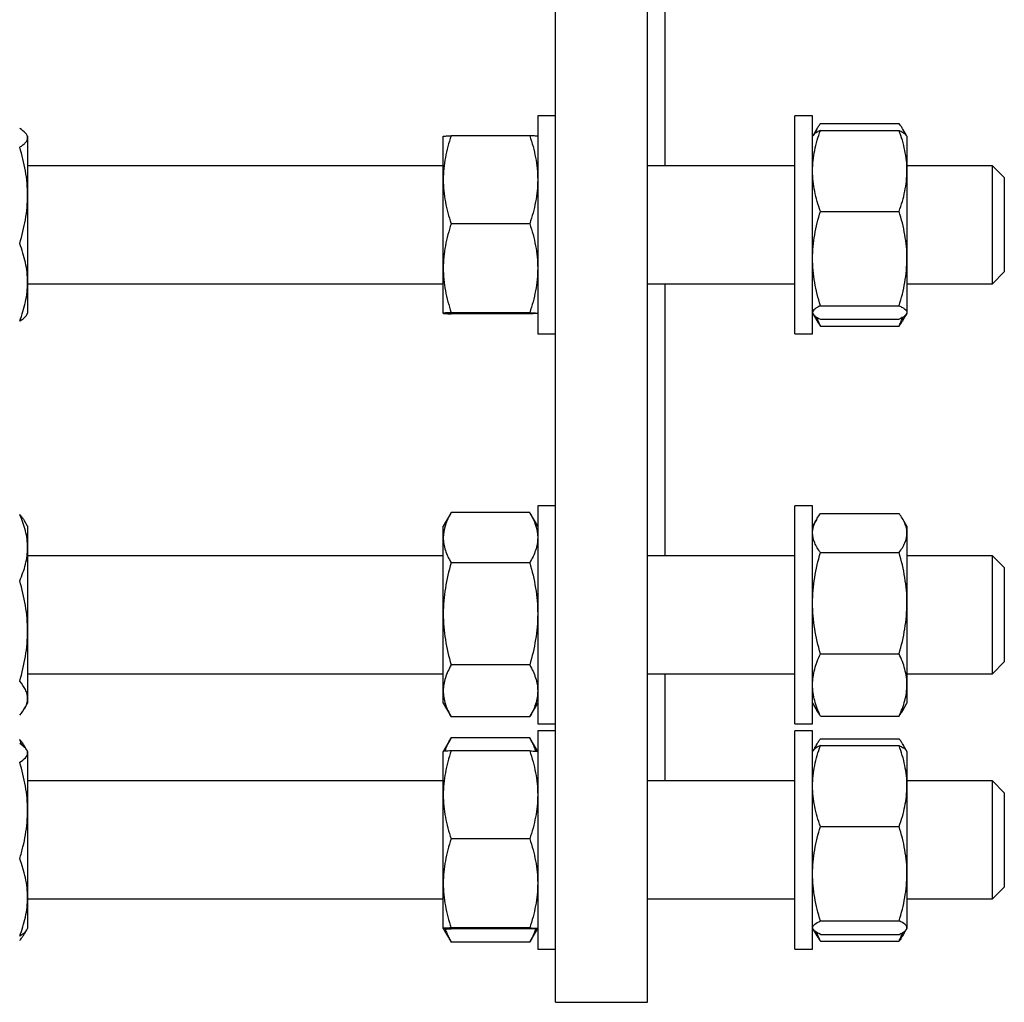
# Model space of a CAD drawing. Header units: millimetres. Extents: x 16 to 817, y 38 to 823.
# Tile 8 of 9: x 650 to 817, y 475 to 641. Entities that reach past the tile are written whole.
import ezdxf

# ---------------------------------------------------------------- set-up
doc = ezdxf.new("R2010")
doc.units = ezdxf.units.MM

msp = doc.modelspace()

# ---------------------------------------------------------------- linework, layer by layer
at = {"color": 7, "linetype": 'Continuous', "lineweight": 25}
for p, q in [((740.75, 474.51), (740.75, 644.51)), ((756.35, 474.51), (756.35, 644.51)), ((759.35, 616.33), (759.35, 644.51)), ((740.75, 624.83), (737.75, 624.83)), ((737.75, 624.83), (737.75, 615.58)), ((784.35, 624.83), (781.35, 624.83)), ((781.35, 593.18), (781.35, 624.83)), ((784.35, 593.18), (784.35, 624.83)), ((785.06, 622.56), (784.43, 621.46)), ((785.69, 623.5), (799.01, 623.5)), ((800.27, 621.46), (799.64, 622.56)), ((651.29, 621.33), (651.14, 621.59)), ((651.29, 621.33), (651.29, 621.08)), ((651.29, 621.08), (651.29, 611.33)), ((721.75, 613.97), (721.75, 621.33)), ((736.41, 621.43), (723.09, 621.43)), ((784.43, 621.46), (784.35, 621.33)), ((785.69, 622.34), (799.01, 622.34)), ((800.35, 621.33), (800.27, 621.46)), ((800.35, 621.33), (800.35, 615.47)), ((721.75, 616.33), (651.29, 616.33)), ((781.35, 616.33), (756.35, 616.33)), ((814.85, 616.33), (800.35, 616.33)), ((816.85, 614.33), (814.85, 616.33)), ((814.85, 606.18), (814.85, 616.33)), ((737.75, 615.58), (737.75, 587.83)), ((800.35, 615.47), (800.35, 600.6)), ((816.85, 614.33), (816.85, 606.21)), ((721.75, 598.98), (721.75, 613.97)), ((651.29, 611.33), (651.29, 596.58)), ((785.69, 608.61), (799.01, 608.61)), ((736.41, 606.52), (723.09, 606.52)), ((814.85, 596.33), (814.85, 606.18)), ((816.85, 606.21), (816.85, 598.33)), ((800.35, 600.6), (800.35, 591.46)), ((721.75, 591.33), (721.75, 598.98)), ((814.85, 596.33), (816.85, 598.33)), ((651.29, 596.58), (651.29, 591.33)), ((651.29, 596.33), (721.75, 596.33)), ((756.35, 596.33), (781.35, 596.33)), ((759.35, 550.21), (759.35, 596.33)), ((800.35, 596.33), (814.85, 596.33)), ((781.35, 587.83), (781.35, 593.18)), ((784.35, 587.83), (784.35, 593.18)), ((785.69, 592.6), (799.01, 592.6)), ((651.13, 591.07), (651.29, 591.33)), ((736.41, 591.43), (723.09, 591.43)), ((736.41, 591.23), (723.09, 591.23)), ((784.35, 591.33), (784.43, 591.2)), ((784.44, 591.17), (785.06, 590.1)), ((799.64, 590.1), (800.26, 591.17)), ((800.27, 591.2), (800.35, 591.33)), ((800.35, 591.46), (800.35, 591.33)), ((785.69, 590.32), (799.01, 590.32)), ((737.75, 587.83), (740.75, 587.83)), ((781.35, 587.83), (784.35, 587.83)), ((785.69, 589.16), (799.01, 589.16)), ((736.41, 557.53), (723.09, 557.53)), ((740.75, 558.71), (737.75, 558.71)), ((737.75, 558.71), (737.75, 540.21)), ((784.35, 558.71), (781.35, 558.71)), ((781.35, 522.31), (781.35, 558.71)), ((784.35, 522.31), (784.35, 558.71)), ((651.29, 555.21), (650.76, 556.12)), ((723.03, 557.42), (721.75, 555.21)), ((737.75, 555.21), (736.47, 557.42)), ((785.06, 556.44), (784.35, 555.21)), ((785.69, 557.38), (799.01, 557.38)), ((800.35, 555.21), (799.64, 556.44)), ((651.29, 555.21), (651.29, 551.61)), ((721.75, 553.28), (721.75, 555.21)), ((800.35, 555.21), (800.35, 554.07)), ((721.75, 540.37), (721.75, 553.28)), ((800.35, 554.07), (800.35, 542.18)), ((651.29, 551.61), (651.29, 537.47)), ((721.75, 550.21), (651.29, 550.21)), ((781.35, 550.21), (756.35, 550.21)), ((785.69, 550.76), (799.01, 550.76)), ((814.85, 550.21), (800.35, 550.21)), ((816.85, 548.21), (814.85, 550.21)), ((814.85, 535.08), (814.85, 550.21)), ((736.41, 549.03), (723.09, 549.03)), ((816.85, 548.21), (816.85, 536.11)), ((800.35, 542.18), (800.35, 528.32)), ((721.75, 527.3), (721.75, 540.37)), ((737.75, 540.21), (737.75, 521.71)), ((651.29, 537.47), (651.29, 526.07)), ((816.85, 536.11), (816.85, 532.21)), ((814.85, 530.21), (814.85, 535.08)), ((785.69, 533.59), (799.01, 533.59)), ((736.41, 531.71), (723.09, 531.71)), ((814.85, 530.21), (816.85, 532.21)), ((651.29, 530.21), (721.75, 530.21)), ((756.35, 530.21), (781.35, 530.21)), ((759.35, 512.03), (759.35, 530.21)), ((800.35, 530.21), (814.85, 530.21)), ((800.35, 528.32), (800.35, 525.21)), ((651.29, 526.07), (651.29, 525.21)), ((721.75, 525.21), (721.75, 527.3)), ((650.76, 524.29), (651.29, 525.21)), ((721.75, 525.21), (723.03, 523)), ((736.47, 523), (737.75, 525.21)), ((784.35, 525.21), (785.06, 523.98)), ((799.64, 523.98), (800.35, 525.21)), ((723.09, 522.89), (723.03, 523)), ((736.41, 522.89), (723.09, 522.89)), ((736.41, 522.89), (736.47, 523)), ((785.69, 523.04), (799.01, 523.04)), ((737.75, 521.71), (740.75, 521.71)), ((781.35, 521.71), (781.35, 522.31)), ((781.35, 521.71), (784.35, 521.71)), ((784.35, 521.71), (784.35, 522.31)), ((723.03, 519.24), (721.75, 517.03)), ((736.41, 519.35), (723.09, 519.35)), ((737.75, 517.03), (736.47, 519.24)), ((740.75, 520.53), (737.75, 520.53)), ((737.75, 520.53), (737.75, 492.78)), ((784.35, 520.53), (781.35, 520.53)), ((781.35, 483.53), (781.35, 520.53)), ((784.35, 483.53), (784.35, 520.53)), ((785.69, 519.2), (799.01, 519.2)), ((651.11, 517.34), (650.76, 517.94)), ((785.06, 518.26), (784.43, 517.17)), ((785.69, 518.04), (799.01, 518.04)), ((800.27, 517.17), (799.64, 518.26)), ((651.29, 517.03), (651.14, 517.29)), ((651.29, 517.03), (651.29, 516.78)), ((651.29, 516.78), (651.29, 507.03)), ((721.75, 509.68), (721.75, 517.03)), ((736.41, 517.13), (723.09, 517.13)), ((784.43, 517.17), (784.35, 517.03)), ((800.35, 517.03), (800.27, 517.17)), ((800.35, 517.03), (800.35, 511.17)), ((721.75, 512.03), (651.29, 512.03)), ((781.35, 512.03), (756.35, 512.03)), ((814.85, 512.03), (800.35, 512.03)), ((800.35, 511.17), (800.35, 496.3)), ((816.85, 510.03), (814.85, 512.03)), ((814.85, 493.3), (814.85, 512.03)), ((721.75, 494.68), (721.75, 509.68)), ((816.85, 510.03), (816.85, 495.04)), ((651.29, 507.03), (651.29, 492.28)), ((785.69, 504.31), (799.01, 504.31)), ((736.41, 502.22), (723.09, 502.22)), ((800.35, 496.3), (800.35, 487.16)), ((721.75, 487.03), (721.75, 494.68)), ((814.85, 492.03), (816.85, 494.03)), ((816.85, 495.04), (816.85, 494.03)), ((737.75, 492.78), (737.75, 483.53)), ((814.85, 492.03), (814.85, 493.3)), ((651.29, 492.28), (651.29, 487.03)), ((651.29, 492.03), (721.75, 492.03)), ((756.35, 492.03), (781.35, 492.03)), ((800.35, 492.03), (814.85, 492.03)), ((785.69, 488.3), (799.01, 488.3)), ((650.76, 486.12), (651.14, 486.77)), ((651.14, 486.77), (651.29, 487.03)), ((721.75, 487.03), (723.03, 484.82)), ((736.41, 487.13), (723.09, 487.13)), ((736.41, 486.94), (723.09, 486.94)), ((736.47, 484.82), (737.75, 487.03)), ((784.35, 487.03), (784.43, 486.9)), ((784.45, 486.85), (785.06, 485.8)), ((785.69, 486.02), (799.01, 486.02)), ((799.64, 485.8), (800.24, 486.85)), ((800.27, 486.9), (800.35, 487.03)), ((800.35, 487.16), (800.35, 487.03)), ((723.09, 484.71), (723.03, 484.82)), ((736.41, 484.71), (723.09, 484.71)), ((736.41, 484.71), (736.47, 484.82)), ((785.69, 484.86), (799.01, 484.86)), ((737.75, 483.53), (740.75, 483.53)), ((781.35, 483.53), (784.35, 483.53)), ((740.75, 474.51), (756.35, 474.51))]:
    msp.add_line(p, q, dxfattribs=at)
for points, knots in [([(651.29, 621.08), (651.29, 621.21), (651.25, 621.35), (651.13, 621.61), (651.04, 621.75), (650.69, 622.15), (650.35, 622.4), (649.95, 622.66)], [0, 0, 0, 0, 0.25, 0.25, 0.5, 0.5, 1, 1, 1, 1]), ([(784.66, 621.72), (784.69, 621.81), (784.78, 622.06), (785.01, 622.48), (785.32, 622.99), (785.56, 623.33), (785.69, 623.5)], [0, 0, 0, 0, 0.134892, 0.423198, 0.711636, 1, 1, 1, 1]), ([(800.04, 621.72), (800.01, 621.81), (799.91, 622.06), (799.69, 622.48), (799.38, 622.99), (799.13, 623.33), (799.01, 623.5)], [0, 0, 0, 0, 0.134892, 0.423198, 0.711636, 1, 1, 1, 1]), ([(649.95, 619.49), (650.15, 619.62), (650.34, 619.75), (650.67, 620.02), (650.81, 620.15), (651.16, 620.54), (651.29, 620.81), (651.29, 621.08)], [0, 0, 0, 0, 0.25, 0.25, 0.5, 0.5, 1, 1, 1, 1]), ([(723.09, 621.43), (722.68, 620.21), (722.34, 618.98), (721.88, 616.5), (721.75, 615.24), (721.75, 613.97)], [0, 0, 0, 0, 0.5, 0.5, 1, 1, 1, 1]), ([(721.75, 621.33), (721.75, 621.34), (721.78, 621.35), (721.9, 621.36), (721.99, 621.37), (722.34, 621.39), (722.68, 621.41), (723.09, 621.43)], [0, 0, 0, 0, 0.25, 0.25, 0.5, 0.5, 1, 1, 1, 1]), ([(736.41, 621.43), (736.82, 620.21), (737.15, 618.98), (737.62, 616.5), (737.75, 615.24), (737.75, 613.97)], [0, 0, 0, 0, 0.5, 0.5, 1, 1, 1, 1]), ([(737.75, 621.33), (737.75, 621.34), (737.72, 621.35), (737.59, 621.36), (737.5, 621.37), (737.15, 621.39), (736.82, 621.41), (736.41, 621.43)], [0, 0, 0, 0, 0.25, 0.25, 0.5, 0.5, 1, 1, 1, 1]), ([(784.35, 615.47), (784.35, 616.05), (784.38, 616.64), (784.5, 617.8), (784.59, 618.37), (784.94, 620.09), (785.28, 621.22), (785.69, 622.34)], [0, 0, 0, 0, 0.25, 0.25, 0.5, 0.5, 1, 1, 1, 1]), ([(785.69, 622.34), (785.59, 622.29), (785.38, 622.2), (785.07, 622.03), (784.78, 621.84), (784.55, 621.65), (784.47, 621.52), (784.43, 621.46)], [0, 0, 0, 0, 0.16617, 0.332467, 0.571074, 0.809656, 1, 1, 1, 1]), ([(800.35, 615.47), (800.35, 616.05), (800.32, 616.64), (800.19, 617.8), (800.1, 618.37), (799.75, 620.09), (799.42, 621.22), (799.01, 622.34)], [0, 0, 0, 0, 0.25, 0.25, 0.5, 0.5, 1, 1, 1, 1]), ([(799.01, 622.34), (799.11, 622.29), (799.31, 622.2), (799.62, 622.03), (799.91, 621.84), (800.15, 621.65), (800.23, 621.52), (800.26, 621.46)], [0, 0, 0, 0, 0.16617, 0.332467, 0.571074, 0.809656, 1, 1, 1, 1]), ([(651.29, 611.33), (651.29, 612.02), (651.25, 612.72), (651.13, 614.09), (651.04, 614.78), (650.69, 616.82), (650.35, 618.16), (649.95, 619.49)], [0, 0, 0, 0, 0.25, 0.25, 0.5, 0.5, 1, 1, 1, 1]), ([(785.69, 608.61), (785.28, 609.73), (784.94, 610.86), (784.48, 613.15), (784.35, 614.3), (784.35, 615.47)], [0, 0, 0, 0, 0.5, 0.5, 1, 1, 1, 1]), ([(799.01, 608.61), (799.42, 609.73), (799.75, 610.86), (800.22, 613.15), (800.35, 614.3), (800.35, 615.47)], [0, 0, 0, 0, 0.5, 0.5, 1, 1, 1, 1]), ([(721.75, 613.97), (721.75, 613.34), (721.78, 612.71), (721.9, 611.45), (721.99, 610.83), (722.34, 608.96), (722.68, 607.74), (723.09, 606.52)], [0, 0, 0, 0, 0.25, 0.25, 0.5, 0.5, 1, 1, 1, 1]), ([(737.75, 613.97), (737.75, 613.34), (737.72, 612.71), (737.59, 611.45), (737.5, 610.83), (737.15, 608.96), (736.82, 607.74), (736.41, 606.52)], [0, 0, 0, 0, 0.25, 0.25, 0.5, 0.5, 1, 1, 1, 1]), ([(649.95, 603.16), (650.35, 604.5), (650.69, 605.84), (651.16, 608.56), (651.29, 609.94), (651.29, 611.33)], [0, 0, 0, 0, 0.5, 0.5, 1, 1, 1, 1]), ([(784.35, 600.6), (784.35, 601.28), (784.38, 601.96), (784.5, 603.31), (784.59, 603.98), (784.94, 605.98), (785.28, 607.3), (785.69, 608.61)], [0, 0, 0, 0, 0.25, 0.25, 0.5, 0.5, 1, 1, 1, 1]), ([(800.35, 600.6), (800.35, 601.28), (800.32, 601.96), (800.19, 603.31), (800.1, 603.98), (799.75, 605.98), (799.42, 607.3), (799.01, 608.61)], [0, 0, 0, 0, 0.25, 0.25, 0.5, 0.5, 1, 1, 1, 1]), ([(723.09, 606.52), (722.88, 605.91), (722.7, 605.29), (722.37, 604.04), (722.22, 603.41), (721.87, 601.52), (721.75, 600.25), (721.75, 598.98)], [0, 0, 0, 0, 0.25, 0.25, 0.5, 0.5, 1, 1, 1, 1]), ([(736.41, 606.52), (736.61, 605.91), (736.8, 605.29), (737.13, 604.04), (737.27, 603.41), (737.62, 601.52), (737.75, 600.25), (737.75, 598.98)], [0, 0, 0, 0, 0.25, 0.25, 0.5, 0.5, 1, 1, 1, 1]), ([(651.29, 596.58), (651.29, 597.14), (651.25, 597.7), (651.13, 598.81), (651.04, 599.36), (650.69, 601.01), (650.35, 602.09), (649.95, 603.16)], [0, 0, 0, 0, 0.25, 0.25, 0.5, 0.5, 1, 1, 1, 1]), ([(785.69, 592.6), (785.28, 593.91), (784.94, 595.23), (784.48, 597.89), (784.35, 599.24), (784.35, 600.6)], [0, 0, 0, 0, 0.5, 0.5, 1, 1, 1, 1]), ([(799.01, 592.6), (799.42, 593.91), (799.75, 595.23), (800.22, 597.89), (800.35, 599.24), (800.35, 600.6)], [0, 0, 0, 0, 0.5, 0.5, 1, 1, 1, 1]), ([(721.75, 598.98), (721.75, 598.34), (721.78, 597.7), (721.9, 596.41), (721.99, 595.78), (722.35, 593.88), (722.68, 592.65), (723.09, 591.43)], [0, 0, 0, 0, 0.25, 0.25, 0.5, 0.5, 1, 1, 1, 1]), ([(737.75, 598.98), (737.75, 598.34), (737.72, 597.7), (737.59, 596.41), (737.5, 595.78), (737.15, 593.88), (736.81, 592.65), (736.41, 591.43)], [0, 0, 0, 0, 0.25, 0.25, 0.5, 0.5, 1, 1, 1, 1]), ([(649.95, 590), (650.35, 591.08), (650.69, 592.16), (651.16, 594.35), (651.29, 595.46), (651.29, 596.58)], [0, 0, 0, 0, 0.5, 0.5, 1, 1, 1, 1]), ([(785.69, 592.6), (785.48, 592.51), (785.3, 592.41), (784.97, 592.22), (784.82, 592.13), (784.47, 591.84), (784.35, 591.65), (784.35, 591.46)], [0, 0, 0, 0, 0.25, 0.25, 0.5, 0.5, 1, 1, 1, 1]), ([(799.01, 592.6), (799.21, 592.51), (799.4, 592.41), (799.73, 592.22), (799.87, 592.13), (800.22, 591.84), (800.35, 591.65), (800.35, 591.46)], [0, 0, 0, 0, 0.25, 0.25, 0.5, 0.5, 1, 1, 1, 1]), ([(649.95, 590), (650.05, 590.07), (650.25, 590.2), (650.56, 590.43), (650.85, 590.69), (651.05, 590.91), (651.11, 591.04), (651.13, 591.07)], [0, 0, 0, 0, 0.188466, 0.377076, 0.647697, 0.918291, 1, 1, 1, 1]), ([(723.09, 591.43), (722.68, 591.41), (722.34, 591.4), (721.88, 591.36), (721.75, 591.35), (721.75, 591.33)], [0, 0, 0, 0, 0.5, 0.5, 1, 1, 1, 1]), ([(721.75, 591.33), (721.75, 591.32), (721.78, 591.31), (721.9, 591.3), (721.99, 591.29), (722.34, 591.27), (722.68, 591.25), (723.09, 591.23)], [0, 0, 0, 0, 0.25, 0.25, 0.5, 0.5, 1, 1, 1, 1]), ([(736.41, 591.43), (736.82, 591.41), (737.15, 591.4), (737.62, 591.36), (737.75, 591.35), (737.75, 591.33)], [0, 0, 0, 0, 0.5, 0.5, 1, 1, 1, 1]), ([(737.75, 591.33), (737.75, 591.32), (737.72, 591.31), (737.59, 591.3), (737.5, 591.29), (737.15, 591.27), (736.82, 591.25), (736.41, 591.23)], [0, 0, 0, 0, 0.25, 0.25, 0.5, 0.5, 1, 1, 1, 1]), ([(784.35, 591.46), (784.35, 591.36), (784.38, 591.27), (784.5, 591.07), (784.59, 590.98), (784.95, 590.69), (785.28, 590.51), (785.69, 590.32)], [0, 0, 0, 0, 0.25, 0.25, 0.5, 0.5, 1, 1, 1, 1]), ([(800.35, 591.46), (800.35, 591.36), (800.32, 591.27), (800.19, 591.07), (800.1, 590.98), (799.75, 590.69), (799.41, 590.51), (799.01, 590.32)], [0, 0, 0, 0, 0.25, 0.25, 0.5, 0.5, 1, 1, 1, 1]), ([(785.06, 590.1), (785.15, 589.96), (785.33, 589.64), (785.56, 589.33), (785.69, 589.16)], [0, 0, 0, 0, 0.459045, 1, 1, 1, 1]), ([(785.69, 589.16), (785.59, 589.38), (785.38, 589.82), (785.18, 590.32), (785.09, 590.59), (785.07, 590.64)], [0, 0, 0, 0, 0.449533, 0.899408, 1, 1, 1, 1]), ([(799.01, 589.16), (799.11, 589.38), (799.31, 589.82), (799.52, 590.32), (799.61, 590.59), (799.63, 590.64)], [0, 0, 0, 0, 0.449533, 0.899408, 1, 1, 1, 1]), ([(799.63, 590.1), (799.55, 589.96), (799.36, 589.64), (799.13, 589.33), (799.01, 589.16)], [0, 0, 0, 0, 0.4590455, 1, 1, 1, 1]), ([(723.09, 557.53), (722.68, 556.83), (722.34, 556.13), (721.88, 554.72), (721.75, 554), (721.75, 553.28)], [0, 0, 0, 0, 0.5, 0.5, 1, 1, 1, 1]), ([(736.41, 557.53), (736.82, 556.83), (737.15, 556.13), (737.62, 554.72), (737.75, 554), (737.75, 553.28)], [0, 0, 0, 0, 0.5, 0.5, 1, 1, 1, 1]), ([(651.29, 551.61), (651.29, 552.08), (651.25, 552.56), (651.13, 553.52), (651.04, 553.99), (650.69, 555.4), (650.35, 556.33), (649.95, 557.24)], [0, 0, 0, 0, 0.25, 0.25, 0.5, 0.5, 1, 1, 1, 1]), ([(649.95, 557.24), (650.08, 557.08), (650.33, 556.77), (650.6, 556.4), (650.72, 556.18), (650.75, 556.12)], [0, 0, 0, 0, 0.420098, 0.840316, 1, 1, 1, 1]), ([(784.35, 554.07), (784.35, 554.35), (784.38, 554.63), (784.5, 555.19), (784.59, 555.47), (784.95, 556.3), (785.28, 556.84), (785.69, 557.38)], [0, 0, 0, 0, 0.25, 0.25, 0.5, 0.5, 1, 1, 1, 1]), ([(800.35, 554.07), (800.35, 554.35), (800.32, 554.63), (800.19, 555.19), (800.1, 555.47), (799.75, 556.3), (799.41, 556.84), (799.01, 557.38)], [0, 0, 0, 0, 0.25, 0.25, 0.5, 0.5, 1, 1, 1, 1]), ([(721.75, 553.28), (721.75, 552.92), (721.78, 552.56), (721.9, 551.84), (721.99, 551.49), (722.34, 550.43), (722.68, 549.73), (723.09, 549.03)], [0, 0, 0, 0, 0.25, 0.25, 0.5, 0.5, 1, 1, 1, 1]), ([(737.75, 553.28), (737.75, 552.92), (737.72, 552.56), (737.59, 551.84), (737.5, 551.49), (737.15, 550.43), (736.82, 549.73), (736.41, 549.03)], [0, 0, 0, 0, 0.25, 0.25, 0.5, 0.5, 1, 1, 1, 1]), ([(785.69, 550.76), (785.48, 551.03), (785.3, 551.3), (784.97, 551.85), (784.82, 552.13), (784.47, 552.96), (784.35, 553.51), (784.35, 554.07)], [0, 0, 0, 0, 0.25, 0.25, 0.5, 0.5, 1, 1, 1, 1]), ([(799.01, 550.76), (799.21, 551.03), (799.4, 551.3), (799.73, 551.85), (799.87, 552.13), (800.22, 552.96), (800.35, 553.51), (800.35, 554.07)], [0, 0, 0, 0, 0.25, 0.25, 0.5, 0.5, 1, 1, 1, 1]), ([(649.95, 545.98), (650.15, 546.44), (650.34, 546.9), (650.67, 547.83), (650.81, 548.3), (651.16, 549.71), (651.29, 550.66), (651.29, 551.61)], [0, 0, 0, 0, 0.25, 0.25, 0.5, 0.5, 1, 1, 1, 1]), ([(784.35, 542.18), (784.35, 542.91), (784.38, 543.64), (784.5, 545.09), (784.59, 545.81), (784.94, 547.95), (785.28, 549.36), (785.69, 550.76)], [0, 0, 0, 0, 0.25, 0.25, 0.5, 0.5, 1, 1, 1, 1]), ([(800.35, 542.18), (800.35, 542.91), (800.32, 543.64), (800.19, 545.09), (800.1, 545.81), (799.75, 547.95), (799.42, 549.36), (799.01, 550.76)], [0, 0, 0, 0, 0.25, 0.25, 0.5, 0.5, 1, 1, 1, 1]), ([(723.09, 549.03), (722.68, 547.62), (722.34, 546.19), (721.88, 543.31), (721.75, 541.85), (721.75, 540.37)], [0, 0, 0, 0, 0.5, 0.5, 1, 1, 1, 1]), ([(736.41, 549.03), (736.82, 547.62), (737.15, 546.19), (737.62, 543.31), (737.75, 541.85), (737.75, 540.37)], [0, 0, 0, 0, 0.5, 0.5, 1, 1, 1, 1]), ([(651.29, 537.47), (651.29, 538.19), (651.25, 538.91), (651.13, 540.35), (651.04, 541.06), (650.69, 543.19), (650.35, 544.59), (649.95, 545.98)], [0, 0, 0, 0, 0.25, 0.25, 0.5, 0.5, 1, 1, 1, 1]), ([(785.69, 533.59), (785.28, 535), (784.94, 536.41), (784.48, 539.27), (784.35, 540.72), (784.35, 542.18)], [0, 0, 0, 0, 0.5, 0.5, 1, 1, 1, 1]), ([(799.01, 533.59), (799.42, 535), (799.75, 536.41), (800.22, 539.27), (800.35, 540.72), (800.35, 542.18)], [0, 0, 0, 0, 0.5, 0.5, 1, 1, 1, 1]), ([(721.75, 540.37), (721.75, 539.64), (721.78, 538.9), (721.9, 537.44), (721.99, 536.72), (722.34, 534.55), (722.68, 533.13), (723.09, 531.71)], [0, 0, 0, 0, 0.25, 0.25, 0.5, 0.5, 1, 1, 1, 1]), ([(737.75, 540.37), (737.75, 539.64), (737.72, 538.9), (737.59, 537.44), (737.5, 536.72), (737.15, 534.55), (736.82, 533.13), (736.41, 531.71)], [0, 0, 0, 0, 0.25, 0.25, 0.5, 0.5, 1, 1, 1, 1]), ([(649.95, 528.95), (650.35, 530.34), (650.69, 531.75), (651.16, 534.58), (651.29, 536.01), (651.29, 537.47)], [0, 0, 0, 0, 0.5, 0.5, 1, 1, 1, 1]), ([(784.35, 528.32), (784.35, 528.76), (784.38, 529.21), (784.5, 530.1), (784.59, 530.55), (784.94, 531.86), (785.28, 532.73), (785.69, 533.59)], [0, 0, 0, 0, 0.25, 0.25, 0.5, 0.5, 1, 1, 1, 1]), ([(800.35, 528.32), (800.35, 528.76), (800.32, 529.21), (800.19, 530.1), (800.1, 530.55), (799.75, 531.86), (799.42, 532.73), (799.01, 533.59)], [0, 0, 0, 0, 0.25, 0.25, 0.5, 0.5, 1, 1, 1, 1]), ([(723.09, 531.71), (722.88, 531.36), (722.7, 530.99), (722.37, 530.26), (722.22, 529.89), (721.87, 528.79), (721.75, 528.05), (721.75, 527.3)], [0, 0, 0, 0, 0.25, 0.25, 0.5, 0.5, 1, 1, 1, 1]), ([(736.41, 531.71), (736.61, 531.36), (736.8, 530.99), (737.13, 530.26), (737.27, 529.89), (737.62, 528.79), (737.75, 528.05), (737.75, 527.3)], [0, 0, 0, 0, 0.25, 0.25, 0.5, 0.5, 1, 1, 1, 1]), ([(651.29, 526.07), (651.29, 526.31), (651.25, 526.56), (651.13, 527.04), (651.04, 527.28), (650.69, 528.01), (650.35, 528.48), (649.95, 528.95)], [0, 0, 0, 0, 0.25, 0.25, 0.5, 0.5, 1, 1, 1, 1]), ([(785.69, 523.04), (785.28, 523.9), (784.94, 524.77), (784.48, 526.53), (784.35, 527.42), (784.35, 528.32)], [0, 0, 0, 0, 0.5, 0.5, 1, 1, 1, 1]), ([(799.01, 523.04), (799.42, 523.9), (799.75, 524.77), (800.22, 526.53), (800.35, 527.42), (800.35, 528.32)], [0, 0, 0, 0, 0.5, 0.5, 1, 1, 1, 1]), ([(649.95, 523.18), (650.35, 523.65), (650.69, 524.13), (651.16, 525.09), (651.29, 525.57), (651.29, 526.07)], [0, 0, 0, 0, 0.5, 0.5, 1, 1, 1, 1]), ([(721.75, 527.3), (721.75, 526.93), (721.78, 526.55), (721.9, 525.8), (721.99, 525.43), (722.35, 524.32), (722.68, 523.6), (723.09, 522.89)], [0, 0, 0, 0, 0.25, 0.25, 0.5, 0.5, 1, 1, 1, 1]), ([(737.75, 527.3), (737.75, 526.93), (737.72, 526.55), (737.59, 525.8), (737.5, 525.43), (737.15, 524.32), (736.81, 523.6), (736.41, 522.89)], [0, 0, 0, 0, 0.25, 0.25, 0.5, 0.5, 1, 1, 1, 1]), ([(785.69, 523.04), (785.59, 523.18), (785.38, 523.45), (785.17, 523.77), (785.08, 523.94), (785.06, 523.98)], [0, 0, 0, 0, 0.444727, 0.889793, 1, 1, 1, 1]), ([(799.01, 523.04), (799.11, 523.18), (799.31, 523.45), (799.52, 523.77), (799.61, 523.94), (799.63, 523.98)], [0, 0, 0, 0, 0.444727, 0.889793, 1, 1, 1, 1]), ([(722.06, 517.07), (722.14, 517.32), (722.31, 517.83), (722.66, 518.59), (722.94, 519.1), (723.09, 519.35)], [0, 0, 0, 0, 0.32087, 0.66042, 1, 1, 1, 1]), ([(737.44, 517.07), (737.36, 517.32), (737.19, 517.83), (736.84, 518.59), (736.55, 519.1), (736.41, 519.35)], [0, 0, 0, 0, 0.32087, 0.66042, 1, 1, 1, 1]), ([(784.66, 517.43), (784.69, 517.51), (784.78, 517.76), (785.01, 518.18), (785.32, 518.7), (785.56, 519.03), (785.69, 519.2)], [0, 0, 0, 0, 0.132649, 0.421703, 0.710888, 1, 1, 1, 1]), ([(800.03, 517.43), (800, 517.51), (799.91, 517.76), (799.69, 518.18), (799.38, 518.7), (799.13, 519.03), (799.01, 519.2)], [0, 0, 0, 0, 0.132649, 0.421703, 0.710888, 1, 1, 1, 1]), ([(650.35, 518.09), (650.33, 518.13), (650.22, 518.45), (650.07, 518.77), (649.95, 519.06)], [0, 0, 0, 0, 0.111231, 1, 1, 1, 1]), ([(649.95, 519.06), (650.08, 518.91), (650.33, 518.59), (650.6, 518.22), (650.72, 518), (650.75, 517.94)], [0, 0, 0, 0, 0.420098, 0.840316, 1, 1, 1, 1]), ([(651.29, 516.78), (651.29, 516.91), (651.25, 517.05), (651.13, 517.32), (651.04, 517.45), (650.69, 517.84), (650.35, 518.1), (649.95, 518.36)], [0, 0, 0, 0, 0.25, 0.25, 0.5, 0.5, 1, 1, 1, 1]), ([(784.35, 511.17), (784.35, 511.75), (784.38, 512.34), (784.5, 513.51), (784.59, 514.08), (784.95, 515.8), (785.28, 516.93), (785.69, 518.04)], [0, 0, 0, 0, 0.25, 0.25, 0.5, 0.5, 1, 1, 1, 1]), ([(785.69, 518.04), (785.56, 517.98), (785.3, 517.86), (784.97, 517.67), (784.7, 517.48), (784.52, 517.31), (784.46, 517.21), (784.43, 517.16)], [0, 0, 0, 0, 0.213448, 0.426957, 0.640354, 0.857781, 1, 1, 1, 1]), ([(800.35, 511.17), (800.35, 511.75), (800.32, 512.34), (800.19, 513.51), (800.1, 514.08), (799.75, 515.8), (799.41, 516.93), (799.01, 518.04)], [0, 0, 0, 0, 0.25, 0.25, 0.5, 0.5, 1, 1, 1, 1]), ([(799.01, 518.04), (799.14, 517.98), (799.4, 517.86), (799.72, 517.67), (799.99, 517.48), (800.18, 517.31), (800.24, 517.21), (800.26, 517.16)], [0, 0, 0, 0, 0.213448, 0.426957, 0.640354, 0.857781, 1, 1, 1, 1]), ([(649.95, 515.2), (650.35, 515.45), (650.69, 515.72), (651.16, 516.24), (651.29, 516.51), (651.29, 516.78)], [0, 0, 0, 0, 0.5, 0.5, 1, 1, 1, 1]), ([(723.09, 517.13), (722.68, 515.91), (722.34, 514.68), (721.88, 512.2), (721.75, 510.95), (721.75, 509.68)], [0, 0, 0, 0, 0.5, 0.5, 1, 1, 1, 1]), ([(723.09, 517.13), (722.88, 517.12), (722.7, 517.11), (722.37, 517.1), (722.22, 517.09), (721.87, 517.06), (721.75, 517.05), (721.75, 517.03)], [0, 0, 0, 0, 0.25, 0.25, 0.5, 0.5, 1, 1, 1, 1]), ([(736.41, 517.13), (736.82, 515.91), (737.15, 514.68), (737.62, 512.2), (737.75, 510.95), (737.75, 509.68)], [0, 0, 0, 0, 0.5, 0.5, 1, 1, 1, 1]), ([(736.41, 517.13), (736.61, 517.12), (736.8, 517.11), (737.13, 517.1), (737.27, 517.09), (737.62, 517.06), (737.75, 517.05), (737.75, 517.03)], [0, 0, 0, 0, 0.25, 0.25, 0.5, 0.5, 1, 1, 1, 1]), ([(651.29, 507.03), (651.29, 507.72), (651.25, 508.41), (651.13, 509.8), (651.04, 510.49), (650.69, 512.54), (650.35, 513.88), (649.95, 515.2)], [0, 0, 0, 0, 0.25, 0.25, 0.5, 0.5, 1, 1, 1, 1]), ([(785.69, 504.31), (785.48, 504.87), (785.3, 505.43), (784.97, 506.57), (784.82, 507.14), (784.47, 508.86), (784.35, 510.01), (784.35, 511.17)], [0, 0, 0, 0, 0.25, 0.25, 0.5, 0.5, 1, 1, 1, 1]), ([(799.01, 504.31), (799.21, 504.87), (799.4, 505.43), (799.73, 506.57), (799.87, 507.14), (800.22, 508.86), (800.35, 510.01), (800.35, 511.17)], [0, 0, 0, 0, 0.25, 0.25, 0.5, 0.5, 1, 1, 1, 1]), ([(721.75, 509.68), (721.75, 509.04), (721.78, 508.41), (721.9, 507.15), (721.99, 506.53), (722.34, 504.67), (722.68, 503.44), (723.09, 502.22)], [0, 0, 0, 0, 0.25, 0.25, 0.5, 0.5, 1, 1, 1, 1]), ([(737.75, 509.68), (737.75, 509.04), (737.72, 508.41), (737.59, 507.15), (737.5, 506.53), (737.15, 504.67), (736.82, 503.44), (736.41, 502.22)], [0, 0, 0, 0, 0.25, 0.25, 0.5, 0.5, 1, 1, 1, 1]), ([(649.95, 498.87), (650.15, 499.53), (650.34, 500.2), (650.67, 501.55), (650.81, 502.23), (651.16, 504.28), (651.29, 505.65), (651.29, 507.03)], [0, 0, 0, 0, 0.25, 0.25, 0.5, 0.5, 1, 1, 1, 1]), ([(784.35, 496.3), (784.35, 496.98), (784.38, 497.67), (784.5, 499.02), (784.59, 499.69), (784.94, 501.69), (785.28, 503), (785.69, 504.31)], [0, 0, 0, 0, 0.25, 0.25, 0.5, 0.5, 1, 1, 1, 1]), ([(800.35, 496.3), (800.35, 496.98), (800.32, 497.67), (800.19, 499.02), (800.1, 499.69), (799.75, 501.69), (799.42, 503), (799.01, 504.31)], [0, 0, 0, 0, 0.25, 0.25, 0.5, 0.5, 1, 1, 1, 1]), ([(723.09, 502.22), (722.68, 500.99), (722.34, 499.75), (721.88, 497.23), (721.75, 495.96), (721.75, 494.68)], [0, 0, 0, 0, 0.5, 0.5, 1, 1, 1, 1]), ([(736.41, 502.22), (736.82, 500.99), (737.15, 499.75), (737.62, 497.23), (737.75, 495.96), (737.75, 494.68)], [0, 0, 0, 0, 0.5, 0.5, 1, 1, 1, 1]), ([(651.29, 492.28), (651.29, 492.84), (651.25, 493.4), (651.13, 494.51), (651.04, 495.06), (650.69, 496.71), (650.35, 497.79), (649.95, 498.87)], [0, 0, 0, 0, 0.25, 0.25, 0.5, 0.5, 1, 1, 1, 1]), ([(785.69, 488.3), (785.28, 489.61), (784.94, 490.93), (784.48, 493.59), (784.35, 494.94), (784.35, 496.3)], [0, 0, 0, 0, 0.5, 0.5, 1, 1, 1, 1]), ([(799.01, 488.3), (799.42, 489.61), (799.75, 490.93), (800.22, 493.59), (800.35, 494.94), (800.35, 496.3)], [0, 0, 0, 0, 0.5, 0.5, 1, 1, 1, 1]), ([(721.75, 494.68), (721.75, 494.04), (721.78, 493.39), (721.9, 492.12), (721.99, 491.49), (722.34, 489.6), (722.68, 488.36), (723.09, 487.13)], [0, 0, 0, 0, 0.25, 0.25, 0.5, 0.5, 1, 1, 1, 1]), ([(737.75, 494.68), (737.75, 494.04), (737.72, 493.39), (737.59, 492.12), (737.5, 491.49), (737.15, 489.6), (736.82, 488.36), (736.41, 487.13)], [0, 0, 0, 0, 0.25, 0.25, 0.5, 0.5, 1, 1, 1, 1]), ([(649.95, 485.7), (650.35, 486.78), (650.69, 487.86), (651.16, 490.05), (651.29, 491.16), (651.29, 492.28)], [0, 0, 0, 0, 0.5, 0.5, 1, 1, 1, 1]), ([(784.35, 487.16), (784.35, 487.26), (784.38, 487.36), (784.5, 487.55), (784.59, 487.64), (784.94, 487.93), (785.28, 488.11), (785.69, 488.3)], [0, 0, 0, 0, 0.25, 0.25, 0.5, 0.5, 1, 1, 1, 1]), ([(800.35, 487.16), (800.35, 487.26), (800.32, 487.36), (800.19, 487.55), (800.1, 487.64), (799.75, 487.93), (799.42, 488.11), (799.01, 488.3)], [0, 0, 0, 0, 0.25, 0.25, 0.5, 0.5, 1, 1, 1, 1]), ([(651.13, 486.77), (651.11, 486.74), (651.05, 486.63), (650.89, 486.43), (650.63, 486.19), (650.32, 485.94), (650.07, 485.78), (649.95, 485.7)], [0, 0, 0, 0, 0.086998, 0.31216, 0.54139, 0.770724, 1, 1, 1, 1]), ([(649.95, 485), (650.08, 485.16), (650.34, 485.47), (650.66, 485.94), (650.87, 486.3), (650.96, 486.51), (650.97, 486.55)], [0, 0, 0, 0, 0.305031, 0.610148, 0.915107, 1, 1, 1, 1]), ([(723.09, 487.13), (722.88, 487.12), (722.7, 487.11), (722.37, 487.1), (722.22, 487.09), (721.87, 487.07), (721.75, 487.05), (721.75, 487.03)], [0, 0, 0, 0, 0.25, 0.25, 0.5, 0.5, 1, 1, 1, 1]), ([(721.75, 487.03), (721.75, 487.02), (721.78, 487.02), (721.9, 487), (721.99, 486.99), (722.35, 486.97), (722.68, 486.95), (723.09, 486.94)], [0, 0, 0, 0, 0.25, 0.25, 0.5, 0.5, 1, 1, 1, 1]), ([(722.09, 486.99), (722.11, 486.91), (722.19, 486.6), (722.41, 486.07), (722.72, 485.39), (722.96, 484.94), (723.09, 484.71)], [0, 0, 0, 0, 0.098427, 0.398886, 0.699481, 1, 1, 1, 1]), ([(736.41, 487.13), (736.61, 487.12), (736.8, 487.11), (737.13, 487.1), (737.27, 487.09), (737.62, 487.07), (737.75, 487.05), (737.75, 487.03)], [0, 0, 0, 0, 0.25, 0.25, 0.5, 0.5, 1, 1, 1, 1]), ([(737.75, 487.03), (737.75, 487.02), (737.72, 487.02), (737.59, 487), (737.5, 486.99), (737.15, 486.97), (736.81, 486.95), (736.41, 486.94)], [0, 0, 0, 0, 0.25, 0.25, 0.5, 0.5, 1, 1, 1, 1]), ([(737.41, 486.99), (737.39, 486.91), (737.3, 486.6), (737.09, 486.07), (736.78, 485.39), (736.53, 484.94), (736.41, 484.71)], [0, 0, 0, 0, 0.098427, 0.398886, 0.699481, 1, 1, 1, 1]), ([(785.69, 486.02), (785.28, 486.21), (784.94, 486.4), (784.48, 486.78), (784.35, 486.97), (784.35, 487.16)], [0, 0, 0, 0, 0.5, 0.5, 1, 1, 1, 1]), ([(785.06, 485.8), (785.15, 485.66), (785.33, 485.34), (785.56, 485.03), (785.69, 484.86)], [0, 0, 0, 0, 0.459045, 1, 1, 1, 1]), ([(785.69, 484.86), (785.56, 485.15), (785.33, 485.64), (785.15, 486.13), (785.07, 486.34)], [0, 0, 0, 0, 0.578681, 1, 1, 1, 1]), ([(799.01, 486.02), (799.42, 486.21), (799.75, 486.4), (800.22, 486.78), (800.35, 486.97), (800.35, 487.16)], [0, 0, 0, 0, 0.5, 0.5, 1, 1, 1, 1]), ([(799.01, 484.86), (799.14, 485.15), (799.37, 485.64), (799.55, 486.13), (799.62, 486.34)], [0, 0, 0, 0, 0.578681, 1, 1, 1, 1]), ([(799.63, 485.8), (799.55, 485.66), (799.36, 485.34), (799.13, 485.03), (799.01, 484.86)], [0, 0, 0, 0, 0.459045, 1, 1, 1, 1])]:
    msp.add_open_spline(points, degree=3, knots=knots, dxfattribs=at)

doc.saveas('drawing.dxf')
